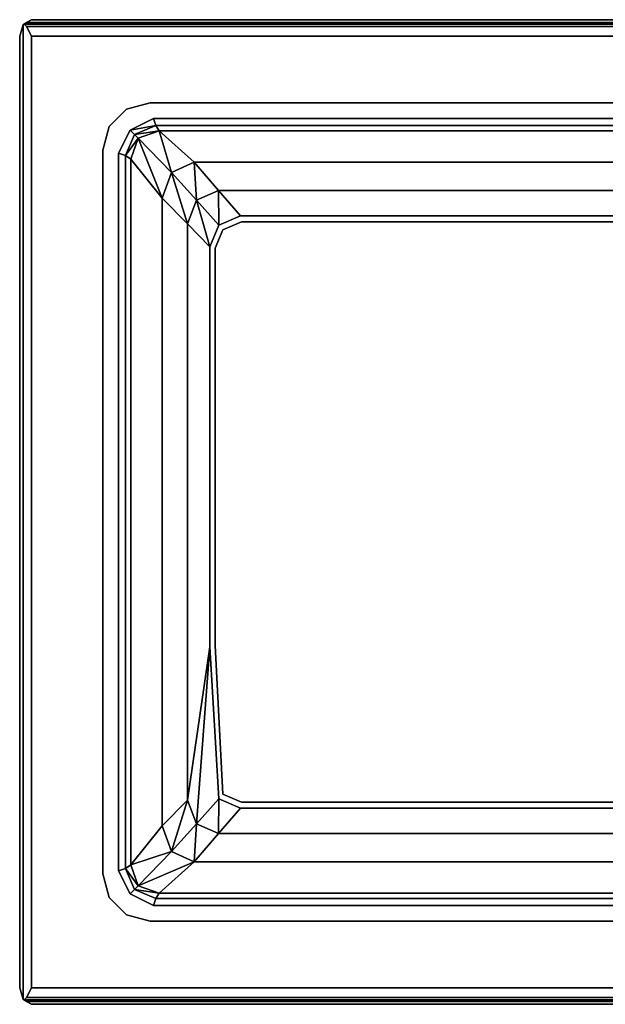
# Model space of a CAD drawing. Extents: x 0 to 0.58, y -0.415 to 0.
# Tile 1 of 2: x 0 to 0.247, y -0.415 to 0. Entities that reach past the tile are written whole.
import ezdxf

# ---------------------------------------------------------------- set-up
doc = ezdxf.new("R2010")
doc.units = 0
for name, color, linetype in [('L2_A_N_031758__29_3', 7, 'CONTINUOUS'), ('L3_A_N_031758__29_1', 7, 'CONTINUOUS'), ('L4_A_N_031758_2', 7, 'CONTINUOUS'), ('L7_I_N_031758_2', 7, 'CONTINUOUS'), ('L8_GRUPPE_120', 7, 'CONTINUOUS')]:
    doc.layers.add(name, color=color, linetype=linetype)

msp = doc.modelspace()

# ---------------------------------------------------------------- linework, layer by layer
at = {"layer": 'L2_A_N_031758__29_3', "color": 7}
for points, invisible_edges in [([(0.00495, 0, 0.091), (0.00495, 0, 0.053), (0.00145, -0.00205, 0.053), (0.00495, 0, 0.091)], 12), ([(0.00145, -0.00205, 0.053), (0.001828, -0.001828, 0.096172), (0.00495, 0, 0.091), (0.00145, -0.00205, 0.053)], 15), ([(0.001828, -0.001828, 0.096172), (0.002899, -0.001201, 0.095101), (0.00495, 0, 0.091), (0.001828, -0.001828, 0.096172)], 12), ([(0.57505, 0, 0.091), (0.00495, 0, 0.091), (0.002899, -0.001201, 0.095101), (0.57505, 0, 0.091)], 12), ([(0.002899, -0.001201, 0.095101), (0.577101, -0.001201, 0.095101), (0.57505, 0, 0.091), (0.002899, -0.001201, 0.095101)], 12), ([(0.00145, -0.41295, 0.09595), (0.00145, -0.00205, 0.09595), (0, -0.007, 0.091), (0.00145, -0.41295, 0.09595)], 12), ([(0, -0.007, 0.053), (0, -0.007, 0.091), (0.00145, -0.00205, 0.09595), (0, -0.007, 0.053)], 12), ([(0.00145, -0.00205, 0.09595), (0.00145, -0.00205, 0.053), (0, -0.007, 0.053), (0.00145, -0.00205, 0.09595)], 12), ([(0.002899, -0.002899, 0.096799), (0.001828, -0.001828, 0.096172), (0.00145, -0.00205, 0.09595), (0.002899, -0.002899, 0.096799)], 12), ([(0.00145, -0.00205, 0.053), (0.00145, -0.00205, 0.09595), (0.001828, -0.001828, 0.096172), (0.00145, -0.00205, 0.053)], 12), ([(0.00145, -0.00205, 0.09595), (0.00145, -0.41295, 0.09595), (0.001828, -0.413172, 0.096172), (0.00145, -0.00205, 0.09595)], 12), ([(0.00145, -0.00205, 0.09595), (0.001828, -0.413172, 0.096172), (0.00495, -0.408, 0.098), (0.00145, -0.00205, 0.09595)], 15), ([(0.00495, -0.408, 0.098), (0.002899, -0.002899, 0.096799), (0.00145, -0.00205, 0.09595), (0.00495, -0.408, 0.098)], 15), ([(0.002899, -0.001201, 0.095101), (0.001828, -0.001828, 0.096172), (0.578172, -0.001828, 0.096172), (0.002899, -0.001201, 0.095101)], 12), ([(0.577101, -0.002899, 0.096799), (0.578172, -0.001828, 0.096172), (0.001828, -0.001828, 0.096172), (0.577101, -0.002899, 0.096799)], 12), ([(0.001828, -0.001828, 0.096172), (0.002899, -0.002899, 0.096799), (0.577101, -0.002899, 0.096799), (0.001828, -0.001828, 0.096172)], 12), ([(0.578172, -0.001828, 0.096172), (0.577101, -0.001201, 0.095101), (0.002899, -0.001201, 0.095101), (0.578172, -0.001828, 0.096172)], 12), ([(0.00495, -0.408, 0.098), (0.00495, -0.007, 0.098), (0.002899, -0.002899, 0.096799), (0.00495, -0.408, 0.098)], 12), ([(0.577101, -0.002899, 0.096799), (0.002899, -0.002899, 0.096799), (0.00495, -0.007, 0.098), (0.577101, -0.002899, 0.096799)], 12), ([(0.00495, -0.007, 0.098), (0.57505, -0.007, 0.098), (0.577101, -0.002899, 0.096799), (0.00495, -0.007, 0.098)], 12), ([(0, -0.007, 0.091), (0, -0.408, 0.091), (0.00145, -0.41295, 0.09595), (0, -0.007, 0.091)], 12), ([(0, -0.408, 0.091), (0, -0.408, 0.053), (0.00145, -0.41295, 0.053), (0, -0.408, 0.091)], 12), ([(0.00145, -0.41295, 0.053), (0.00145, -0.41295, 0.09595), (0, -0.408, 0.091), (0.00145, -0.41295, 0.053)], 12), ([(0.001828, -0.413172, 0.096172), (0.002899, -0.412101, 0.096799), (0.00495, -0.408, 0.098), (0.001828, -0.413172, 0.096172)], 12), ([(0.57505, -0.408, 0.098), (0.00495, -0.408, 0.098), (0.002899, -0.412101, 0.096799), (0.57505, -0.408, 0.098)], 12), ([(0.002899, -0.412101, 0.096799), (0.577101, -0.412101, 0.096799), (0.57505, -0.408, 0.098), (0.002899, -0.412101, 0.096799)], 12), ([(0.00145, -0.41295, 0.09595), (0.00145, -0.41295, 0.053), (0.00495, -0.415, 0.053), (0.00145, -0.41295, 0.09595)], 12), ([(0.002899, -0.413799, 0.095101), (0.001828, -0.413172, 0.096172), (0.00145, -0.41295, 0.09595), (0.002899, -0.413799, 0.095101)], 12), ([(0.00145, -0.41295, 0.09595), (0.00495, -0.415, 0.053), (0.002899, -0.413799, 0.095101), (0.00145, -0.41295, 0.09595)], 15), ([(0.002899, -0.412101, 0.096799), (0.001828, -0.413172, 0.096172), (0.578172, -0.413172, 0.096172), (0.002899, -0.412101, 0.096799)], 12), ([(0.001828, -0.413172, 0.096172), (0.002899, -0.413799, 0.095101), (0.577101, -0.413799, 0.095101), (0.001828, -0.413172, 0.096172)], 12), ([(0.577101, -0.413799, 0.095101), (0.578172, -0.413172, 0.096172), (0.001828, -0.413172, 0.096172), (0.577101, -0.413799, 0.095101)], 12), ([(0.578172, -0.413172, 0.096172), (0.577101, -0.412101, 0.096799), (0.002899, -0.412101, 0.096799), (0.578172, -0.413172, 0.096172)], 12), ([(0.577101, -0.413799, 0.095101), (0.002899, -0.413799, 0.095101), (0.00495, -0.415, 0.091), (0.577101, -0.413799, 0.095101)], 12), ([(0.00495, -0.415, 0.053), (0.00495, -0.415, 0.091), (0.002899, -0.413799, 0.095101), (0.00495, -0.415, 0.053)], 12), ([(0.00495, -0.415, 0.091), (0.57505, -0.415, 0.091), (0.577101, -0.413799, 0.095101), (0.00495, -0.415, 0.091)], 12)]:
    msp.add_3dface(points, dxfattribs=dict(at, invisible_edges=invisible_edges))
at = {"layer": 'L3_A_N_031758__29_1', "color": 7}
for points, invisible_edges in [([(0, -0.007, 0.053), (0.00145, -0.00205, 0.053), (0.00495, 0, 0.053), (0, -0.007, 0.053)], 12), ([(0, -0.007, 0.053), (0.00495, 0, 0.053), (0.57855, -0.00205, 0.053), (0, -0.007, 0.053)], 15), ([(0.00495, 0, 0.053), (0.57505, 0, 0.053), (0.57855, -0.00205, 0.053), (0.00495, 0, 0.053)], 12), ([(0.00495, 0, 0.053), (0.00495, 0, 0.091), (0.57505, 0, 0.091), (0.00495, 0, 0.053)], 12), ([(0.57505, 0, 0.091), (0.57505, 0, 0.053), (0.00495, 0, 0.053), (0.57505, 0, 0.091)], 12), ([(0.525, -0.035, 0.053), (0, -0.007, 0.053), (0.57855, -0.00205, 0.053), (0.525, -0.035, 0.053)], 15), ([(0, -0.007, 0.053), (0.037679, -0.045, 0.053), (0.035, -0.055, 0.053), (0, -0.007, 0.053)], 13), ([(0.045, -0.037679, 0.053), (0.037679, -0.045, 0.053), (0, -0.007, 0.053), (0.045, -0.037679, 0.053)], 14), ([(0.00145, -0.41295, 0.053), (0, -0.408, 0.053), (0, -0.007, 0.053), (0.00145, -0.41295, 0.053)], 12), ([(0, -0.007, 0.053), (0.035, -0.055, 0.053), (0.035, -0.36, 0.053), (0, -0.007, 0.053)], 13), ([(0.055, -0.035, 0.053), (0.045, -0.037679, 0.053), (0, -0.007, 0.053), (0.055, -0.035, 0.053)], 14), ([(0.00145, -0.41295, 0.053), (0, -0.007, 0.053), (0.035, -0.36, 0.053), (0.00145, -0.41295, 0.053)], 15), ([(0.525, -0.035, 0.053), (0.055, -0.035, 0.053), (0, -0.007, 0.053), (0.525, -0.035, 0.053)], 14), ([(0, -0.007, 0.091), (0, -0.007, 0.053), (0, -0.408, 0.053), (0, -0.007, 0.091)], 12), ([(0, -0.408, 0.053), (0, -0.408, 0.091), (0, -0.007, 0.091), (0, -0.408, 0.053)], 12), ([(0.00495, -0.007, 0.098), (0.046558, -0.046558, 0.098), (0.056324, -0.041604, 0.098), (0.00495, -0.007, 0.098)], 13), ([(0.041603, -0.056324, 0.098), (0.046558, -0.046558, 0.098), (0.00495, -0.007, 0.098), (0.041603, -0.056324, 0.098)], 14), ([(0.57505, -0.007, 0.098), (0.00495, -0.007, 0.098), (0.056324, -0.041604, 0.098), (0.57505, -0.007, 0.098)], 14), ([(0.041603, -0.358676, 0.098), (0.041603, -0.056324, 0.098), (0.00495, -0.007, 0.098), (0.041603, -0.358676, 0.098)], 14), ([(0.041603, -0.358676, 0.098), (0.00495, -0.007, 0.098), (0.00495, -0.408, 0.098), (0.041603, -0.358676, 0.098)], 13), ([(0.57505, -0.007, 0.098), (0.056324, -0.041604, 0.098), (0.523676, -0.041602, 0.098), (0.57505, -0.007, 0.098)], 13), ([(0.035, -0.055), (0.045, -0.037679), (0.525, -0.035), (0.035, -0.055)], 15), ([(0.055, -0.38), (0.035, -0.055), (0.525, -0.035), (0.055, -0.38)], 15), ([(0.045, -0.037679), (0.055, -0.035), (0.525, -0.035), (0.045, -0.037679)], 12), ([(0.525, -0.035), (0.545, -0.36), (0.055, -0.38), (0.525, -0.035)], 15), ([(0.035, -0.055), (0.037679, -0.045), (0.045, -0.037679), (0.035, -0.055)], 12), ([(0.037679, -0.37), (0.035, -0.36), (0.035, -0.055), (0.037679, -0.37)], 12), ([(0.055, -0.38), (0.037679, -0.37), (0.035, -0.055), (0.055, -0.38)], 15), ([(0.00145, -0.41295, 0.053), (0.035, -0.36, 0.053), (0.037679, -0.37, 0.053), (0.00145, -0.41295, 0.053)], 13), ([(0.046558, -0.368442, 0.098), (0.041603, -0.358676, 0.098), (0.00495, -0.408, 0.098), (0.046558, -0.368442, 0.098)], 14), ([(0.545, -0.36), (0.535, -0.377321), (0.055, -0.38), (0.545, -0.36)], 15), ([(0.056324, -0.373396, 0.098), (0.046558, -0.368442, 0.098), (0.00495, -0.408, 0.098), (0.056324, -0.373396, 0.098)], 14), ([(0.00145, -0.41295, 0.053), (0.037679, -0.37, 0.053), (0.045, -0.377321, 0.053), (0.00145, -0.41295, 0.053)], 13), ([(0.523676, -0.373398, 0.098), (0.056324, -0.373396, 0.098), (0.00495, -0.408, 0.098), (0.523676, -0.373398, 0.098)], 14), ([(0.523676, -0.373398, 0.098), (0.00495, -0.408, 0.098), (0.57505, -0.408, 0.098), (0.523676, -0.373398, 0.098)], 13), ([(0.055, -0.38), (0.045, -0.377321), (0.037679, -0.37), (0.055, -0.38)], 12), ([(0.00145, -0.41295, 0.053), (0.045, -0.377321, 0.053), (0.055, -0.38, 0.053), (0.00145, -0.41295, 0.053)], 13), ([(0.535, -0.377321), (0.525, -0.38), (0.055, -0.38), (0.535, -0.377321)], 12), ([(0.57505, -0.415, 0.053), (0.00145, -0.41295, 0.053), (0.055, -0.38, 0.053), (0.57505, -0.415, 0.053)], 15), ([(0.57505, -0.415, 0.053), (0.055, -0.38, 0.053), (0.525, -0.38, 0.053), (0.57505, -0.415, 0.053)], 13), ([(0.57505, -0.415, 0.053), (0.00495, -0.415, 0.053), (0.00145, -0.41295, 0.053), (0.57505, -0.415, 0.053)], 12), ([(0.00495, -0.415, 0.091), (0.00495, -0.415, 0.053), (0.57505, -0.415, 0.053), (0.00495, -0.415, 0.091)], 12), ([(0.57505, -0.415, 0.053), (0.57505, -0.415, 0.091), (0.00495, -0.415, 0.091), (0.57505, -0.415, 0.053)], 12)]:
    msp.add_3dface(points, dxfattribs=dict(at, invisible_edges=invisible_edges))
at = {"layer": 'L4_A_N_031758_2', "color": 7, "invisible_edges": 12}
for points in [[(0.045, -0.037679, 0.053), (0.055, -0.035, 0.053), (0.055, -0.035), (0.045, -0.037679, 0.053)], [(0.055, -0.035), (0.045, -0.037679), (0.045, -0.037679, 0.053), (0.055, -0.035)], [(0.055, -0.035, 0.053), (0.525, -0.035, 0.053), (0.525, -0.035), (0.055, -0.035, 0.053)], [(0.525, -0.035), (0.055, -0.035), (0.055, -0.035, 0.053), (0.525, -0.035)], [(0.037679, -0.045, 0.053), (0.045, -0.037679, 0.053), (0.045, -0.037679), (0.037679, -0.045, 0.053)], [(0.045, -0.037679), (0.037679, -0.045), (0.037679, -0.045, 0.053), (0.045, -0.037679)], [(0.035, -0.055, 0.053), (0.037679, -0.045, 0.053), (0.037679, -0.045), (0.035, -0.055, 0.053)], [(0.037679, -0.045), (0.035, -0.055), (0.035, -0.055, 0.053), (0.037679, -0.045)], [(0.035, -0.36, 0.053), (0.035, -0.055, 0.053), (0.035, -0.055), (0.035, -0.36, 0.053)], [(0.035, -0.055), (0.035, -0.36), (0.035, -0.36, 0.053), (0.035, -0.055)], [(0.037679, -0.37, 0.053), (0.035, -0.36, 0.053), (0.035, -0.36), (0.037679, -0.37, 0.053)], [(0.035, -0.36), (0.037679, -0.37), (0.037679, -0.37, 0.053), (0.035, -0.36)], [(0.045, -0.377321, 0.053), (0.037679, -0.37, 0.053), (0.037679, -0.37), (0.045, -0.377321, 0.053)], [(0.037679, -0.37), (0.045, -0.377321), (0.045, -0.377321, 0.053), (0.037679, -0.37)], [(0.055, -0.38, 0.053), (0.045, -0.377321, 0.053), (0.045, -0.377321), (0.055, -0.38, 0.053)], [(0.045, -0.377321), (0.055, -0.38), (0.055, -0.38, 0.053), (0.045, -0.377321)], [(0.525, -0.38, 0.053), (0.055, -0.38, 0.053), (0.055, -0.38), (0.525, -0.38, 0.053)], [(0.055, -0.38), (0.525, -0.38), (0.525, -0.38, 0.053), (0.055, -0.38)]]:
    msp.add_3dface(points, dxfattribs=at)
at = {"layer": 'L7_I_N_031758_2', "color": 7}
for points, invisible_edges in [([(0.093444, -0.085263, 0.033), (0.085561, -0.088553, 0.033), (0.082378, -0.096296, 0.033), (0.093444, -0.085263, 0.033)], 12), ([(0.093444, -0.085263, 0.033), (0.082378, -0.096296, 0.033), (0.085561, -0.326447, 0.033), (0.093444, -0.085263, 0.033)], 15), ([(0.497622, -0.263704, 0.033), (0.093444, -0.085263, 0.033), (0.085561, -0.326447, 0.033), (0.497622, -0.263704, 0.033)], 15), ([(0.494439, -0.088553, 0.033), (0.486556, -0.085263, 0.033), (0.093444, -0.085263, 0.033), (0.494439, -0.088553, 0.033)], 12), ([(0.497622, -0.263704, 0.033), (0.494439, -0.088553, 0.033), (0.093444, -0.085263, 0.033), (0.497622, -0.263704, 0.033)], 15), ([(0.082378, -0.096296, 0.033), (0.082378, -0.263704, 0.033), (0.085561, -0.326447, 0.033), (0.082378, -0.096296, 0.033)], 12), ([(0.085561, -0.326447, 0.033), (0.486556, -0.329737, 0.033), (0.497622, -0.263704, 0.033), (0.085561, -0.326447, 0.033)], 15), ([(0.085561, -0.326447, 0.033), (0.093444, -0.329737, 0.033), (0.486556, -0.329737, 0.033), (0.085561, -0.326447, 0.033)], 12)]:
    msp.add_3dface(points, dxfattribs=dict(at, invisible_edges=invisible_edges))
at = {"layer": 'L8_GRUPPE_120', "color": 7}
for points, invisible_edges in [([(0.056324, -0.041604, 0.098), (0.046558, -0.046558, 0.098), (0.057293, -0.044576, 0.097376), (0.056324, -0.041604, 0.098)], 8), ([(0.048378, -0.048378, 0.097512), (0.057293, -0.044576, 0.097376), (0.046558, -0.046558, 0.098), (0.048378, -0.048378, 0.097512)], 8), ([(0.057293, -0.044576, 0.097376), (0.048378, -0.048378, 0.097512), (0.058787, -0.046787, 0.095632), (0.057293, -0.044576, 0.097376)], 8), ([(0.522706, -0.044576, 0.097376), (0.523676, -0.041603, 0.097999), (0.056324, -0.041604, 0.098), (0.522706, -0.044576, 0.097376)], 12), ([(0.056324, -0.041604, 0.098), (0.057293, -0.044576, 0.097376), (0.522706, -0.044576, 0.097376), (0.056324, -0.041604, 0.098)], 12), ([(0.057293, -0.044576, 0.097376), (0.058787, -0.046787, 0.095632), (0.521213, -0.046787, 0.095632), (0.057293, -0.044576, 0.097376)], 12), ([(0.521213, -0.046787, 0.095632), (0.522706, -0.044576, 0.097376), (0.057293, -0.044576, 0.097376), (0.521213, -0.046787, 0.095632)], 12), ([(0.048378, -0.048378, 0.097512), (0.046558, -0.046558, 0.098), (0.041603, -0.056324, 0.098), (0.048378, -0.048378, 0.097512)], 12), ([(0.041603, -0.056324, 0.098), (0.044576, -0.057293, 0.097376), (0.048378, -0.048378, 0.097512), (0.041603, -0.056324, 0.098)], 12), ([(0.048378, -0.048378, 0.097512), (0.044576, -0.057293, 0.097376), (0.049942, -0.049942, 0.096108), (0.048378, -0.048378, 0.097512)], 8), ([(0.048378, -0.048378, 0.097512), (0.049942, -0.049942, 0.096108), (0.058787, -0.046787, 0.095632), (0.048378, -0.048378, 0.097512)], 8), ([(0.058787, -0.046787, 0.095632), (0.049942, -0.049942, 0.096108), (0.063933, -0.06444, 0.045), (0.058787, -0.046787, 0.095632)], 8), ([(0.521213, -0.046787, 0.095632), (0.058787, -0.046787, 0.095632), (0.073429, -0.06, 0.045), (0.521213, -0.046787, 0.095632)], 12), ([(0.073429, -0.06, 0.045), (0.058787, -0.046787, 0.095632), (0.063933, -0.06444, 0.045), (0.073429, -0.06, 0.045)], 8), ([(0.073429, -0.06, 0.045), (0.506571, -0.06, 0.045), (0.521213, -0.046787, 0.095632), (0.073429, -0.06, 0.045)], 12), ([(0.044576, -0.057293, 0.097376), (0.046787, -0.058787, 0.095632), (0.049942, -0.049942, 0.096108), (0.044576, -0.057293, 0.097376)], 8), ([(0.049942, -0.049942, 0.096108), (0.046787, -0.058787, 0.095632), (0.06, -0.075158, 0.045), (0.049942, -0.049942, 0.096108)], 8), ([(0.063933, -0.06444, 0.045), (0.049942, -0.049942, 0.096108), (0.06, -0.075158, 0.045), (0.063933, -0.06444, 0.045)], 8), ([(0.044576, -0.357707, 0.097376), (0.044576, -0.057293, 0.097376), (0.041603, -0.056324, 0.098), (0.044576, -0.357707, 0.097376)], 12), ([(0.041603, -0.056324, 0.098), (0.041603, -0.358676, 0.098), (0.044576, -0.357707, 0.097376), (0.041603, -0.056324, 0.098)], 12), ([(0.046787, -0.356213, 0.095632), (0.046787, -0.058787, 0.095632), (0.044576, -0.057293, 0.097376), (0.046787, -0.356213, 0.095632)], 12), ([(0.044576, -0.057293, 0.097376), (0.044576, -0.357707, 0.097376), (0.046787, -0.356213, 0.095632), (0.044576, -0.057293, 0.097376)], 12), ([(0.046787, -0.058787, 0.095632), (0.046787, -0.356213, 0.095632), (0.06, -0.339842, 0.045), (0.046787, -0.058787, 0.095632)], 12), ([(0.06, -0.339842, 0.045), (0.06, -0.075158, 0.045), (0.046787, -0.058787, 0.095632), (0.06, -0.339842, 0.045)], 12), ([(0.063933, -0.06444, 0.045), (0.074497, -0.076124, 0.036515), (0.073429, -0.06, 0.045), (0.063933, -0.06444, 0.045)], 8), ([(0.074497, -0.076124, 0.036515), (0.083796, -0.072019, 0.036515), (0.073429, -0.06, 0.045), (0.074497, -0.076124, 0.036515)], 8), ([(0.506571, -0.06, 0.045), (0.073429, -0.06, 0.045), (0.083796, -0.072019, 0.036515), (0.506571, -0.06, 0.045)], 12), ([(0.083796, -0.072019, 0.036515), (0.496204, -0.072019, 0.036515), (0.506571, -0.06, 0.045), (0.083796, -0.072019, 0.036515)], 12), ([(0.06, -0.075158, 0.045), (0.070645, -0.086037, 0.036515), (0.063933, -0.06444, 0.045), (0.06, -0.075158, 0.045)], 8), ([(0.070645, -0.086037, 0.036515), (0.074497, -0.076124, 0.036515), (0.063933, -0.06444, 0.045), (0.070645, -0.086037, 0.036515)], 8), ([(0.074497, -0.076124, 0.036515), (0.083919, -0.086545, 0.033), (0.083796, -0.072019, 0.036515), (0.074497, -0.076124, 0.036515)], 8), ([(0.083919, -0.086545, 0.033), (0.093043, -0.082737, 0.033), (0.083796, -0.072019, 0.036515), (0.083919, -0.086545, 0.033)], 8), ([(0.496204, -0.072019, 0.036515), (0.083796, -0.072019, 0.036515), (0.093043, -0.082737, 0.033), (0.496204, -0.072019, 0.036515)], 12), ([(0.093043, -0.082737, 0.033), (0.486957, -0.082737, 0.033), (0.496204, -0.072019, 0.036515), (0.093043, -0.082737, 0.033)], 12), ([(0.070645, -0.328963, 0.036515), (0.070645, -0.086037, 0.036515), (0.06, -0.075158, 0.045), (0.070645, -0.328963, 0.036515)], 12), ([(0.06, -0.075158, 0.045), (0.06, -0.339842, 0.045), (0.070645, -0.328963, 0.036515), (0.06, -0.075158, 0.045)], 12), ([(0.070645, -0.086037, 0.036515), (0.08014, -0.095739, 0.033), (0.074497, -0.076124, 0.036515), (0.070645, -0.086037, 0.036515)], 8), ([(0.08014, -0.095739, 0.033), (0.083919, -0.086545, 0.033), (0.074497, -0.076124, 0.036515), (0.08014, -0.095739, 0.033)], 8), ([(0.093043, -0.082737, 0.033), (0.083919, -0.086545, 0.033), (0.085561, -0.088553, 0.033), (0.093043, -0.082737, 0.033)], 14), ([(0.093043, -0.082737, 0.033), (0.085561, -0.088553, 0.033), (0.093444, -0.085263, 0.033), (0.093043, -0.082737, 0.033)], 13), ([(0.486957, -0.082737, 0.033), (0.093043, -0.082737, 0.033), (0.093444, -0.085263, 0.033), (0.486957, -0.082737, 0.033)], 14), ([(0.486957, -0.082737, 0.033), (0.093444, -0.085263, 0.033), (0.486556, -0.085263, 0.033), (0.486957, -0.082737, 0.033)], 13), ([(0.08014, -0.264261, 0.033), (0.08014, -0.095739, 0.033), (0.070645, -0.086037, 0.036515), (0.08014, -0.264261, 0.033)], 12), ([(0.070645, -0.086037, 0.036515), (0.070645, -0.328963, 0.036515), (0.08014, -0.264261, 0.033), (0.070645, -0.086037, 0.036515)], 12), ([(0.083919, -0.086545, 0.033), (0.08014, -0.095739, 0.033), (0.082378, -0.096296, 0.033), (0.083919, -0.086545, 0.033)], 14), ([(0.083919, -0.086545, 0.033), (0.082378, -0.096296, 0.033), (0.085561, -0.088553, 0.033), (0.083919, -0.086545, 0.033)], 13), ([(0.08014, -0.095739, 0.033), (0.08014, -0.264261, 0.033), (0.082378, -0.096296, 0.033), (0.08014, -0.095739, 0.033)], 14), ([(0.08014, -0.264261, 0.033), (0.082378, -0.263704, 0.033), (0.082378, -0.096296, 0.033), (0.08014, -0.264261, 0.033)], 13), ([(0.08014, -0.264261, 0.033), (0.070645, -0.328963, 0.036515), (0.074497, -0.338876, 0.036515), (0.08014, -0.264261, 0.033)], 8), ([(0.083919, -0.328455, 0.033), (0.08014, -0.264261, 0.033), (0.074497, -0.338876, 0.036515), (0.083919, -0.328455, 0.033)], 8), ([(0.085561, -0.326447, 0.033), (0.082378, -0.263704, 0.033), (0.08014, -0.264261, 0.033), (0.085561, -0.326447, 0.033)], 14), ([(0.085561, -0.326447, 0.033), (0.08014, -0.264261, 0.033), (0.083919, -0.328455, 0.033), (0.085561, -0.326447, 0.033)], 13), ([(0.093444, -0.329737, 0.033), (0.085561, -0.326447, 0.033), (0.083919, -0.328455, 0.033), (0.093444, -0.329737, 0.033)], 14), ([(0.070645, -0.328963, 0.036515), (0.06, -0.339842, 0.045), (0.063933, -0.35056, 0.045), (0.070645, -0.328963, 0.036515)], 8), ([(0.074497, -0.338876, 0.036515), (0.070645, -0.328963, 0.036515), (0.063933, -0.35056, 0.045), (0.074497, -0.338876, 0.036515)], 8), ([(0.083919, -0.328455, 0.033), (0.074497, -0.338876, 0.036515), (0.083796, -0.342981, 0.036515), (0.083919, -0.328455, 0.033)], 8), ([(0.093043, -0.332263, 0.033), (0.083919, -0.328455, 0.033), (0.083796, -0.342981, 0.036515), (0.093043, -0.332263, 0.033)], 8), ([(0.093444, -0.329737, 0.033), (0.083919, -0.328455, 0.033), (0.093043, -0.332263, 0.033), (0.093444, -0.329737, 0.033)], 13), ([(0.486556, -0.329737, 0.033), (0.093444, -0.329737, 0.033), (0.093043, -0.332263, 0.033), (0.486556, -0.329737, 0.033)], 14), ([(0.486556, -0.329737, 0.033), (0.093043, -0.332263, 0.033), (0.486957, -0.332263, 0.033), (0.486556, -0.329737, 0.033)], 13), ([(0.486957, -0.332263, 0.033), (0.093043, -0.332263, 0.033), (0.083796, -0.342981, 0.036515), (0.486957, -0.332263, 0.033)], 12), ([(0.083796, -0.342981, 0.036515), (0.496204, -0.342981, 0.036515), (0.486957, -0.332263, 0.033), (0.083796, -0.342981, 0.036515)], 12), ([(0.06, -0.339842, 0.045), (0.046787, -0.356213, 0.095632), (0.063933, -0.35056, 0.045), (0.06, -0.339842, 0.045)], 8), ([(0.074497, -0.338876, 0.036515), (0.063933, -0.35056, 0.045), (0.073429, -0.355, 0.045), (0.074497, -0.338876, 0.036515)], 8), ([(0.083796, -0.342981, 0.036515), (0.074497, -0.338876, 0.036515), (0.073429, -0.355, 0.045), (0.083796, -0.342981, 0.036515)], 8), ([(0.496204, -0.342981, 0.036515), (0.083796, -0.342981, 0.036515), (0.073429, -0.355, 0.045), (0.496204, -0.342981, 0.036515)], 12), ([(0.073429, -0.355, 0.045), (0.506571, -0.355, 0.045), (0.496204, -0.342981, 0.036515), (0.073429, -0.355, 0.045)], 12), ([(0.046787, -0.356213, 0.095632), (0.049942, -0.365058, 0.096108), (0.063933, -0.35056, 0.045), (0.046787, -0.356213, 0.095632)], 8), ([(0.063933, -0.35056, 0.045), (0.049942, -0.365058, 0.096108), (0.073429, -0.355, 0.045), (0.063933, -0.35056, 0.045)], 8), ([(0.046787, -0.356213, 0.095632), (0.044576, -0.357707, 0.097376), (0.049942, -0.365058, 0.096108), (0.046787, -0.356213, 0.095632)], 8), ([(0.049942, -0.365058, 0.096108), (0.058787, -0.368213, 0.095632), (0.073429, -0.355, 0.045), (0.049942, -0.365058, 0.096108)], 8), ([(0.058787, -0.368213, 0.095632), (0.521213, -0.368213, 0.095632), (0.506571, -0.355, 0.045), (0.058787, -0.368213, 0.095632)], 12), ([(0.506571, -0.355, 0.045), (0.073429, -0.355, 0.045), (0.058787, -0.368213, 0.095632), (0.506571, -0.355, 0.045)], 12), ([(0.044576, -0.357707, 0.097376), (0.041603, -0.358676, 0.098), (0.046558, -0.368442, 0.098), (0.044576, -0.357707, 0.097376)], 12), ([(0.044576, -0.357707, 0.097376), (0.048377, -0.366622, 0.097508), (0.049942, -0.365058, 0.096108), (0.044576, -0.357707, 0.097376)], 8), ([(0.046558, -0.368442, 0.098), (0.048377, -0.366622, 0.097508), (0.044576, -0.357707, 0.097376), (0.046558, -0.368442, 0.098)], 12), ([(0.049942, -0.365058, 0.096108), (0.048377, -0.366622, 0.097508), (0.058787, -0.368213, 0.095632), (0.049942, -0.365058, 0.096108)], 8), ([(0.057293, -0.370424, 0.097376), (0.048377, -0.366622, 0.097508), (0.046558, -0.368442, 0.098), (0.057293, -0.370424, 0.097376)], 12), ([(0.046558, -0.368442, 0.098), (0.056324, -0.373396, 0.098), (0.057293, -0.370424, 0.097376), (0.046558, -0.368442, 0.098)], 12), ([(0.048377, -0.366622, 0.097508), (0.057293, -0.370424, 0.097376), (0.058787, -0.368213, 0.095632), (0.048377, -0.366622, 0.097508)], 8), ([(0.058787, -0.368213, 0.095632), (0.057293, -0.370424, 0.097376), (0.522707, -0.370425, 0.097375), (0.058787, -0.368213, 0.095632)], 12), ([(0.522707, -0.370425, 0.097375), (0.521213, -0.368213, 0.095632), (0.058787, -0.368213, 0.095632), (0.522707, -0.370425, 0.097375)], 12), ([(0.057293, -0.370424, 0.097376), (0.056324, -0.373396, 0.098), (0.523676, -0.373398, 0.097998), (0.057293, -0.370424, 0.097376)], 12), ([(0.523676, -0.373398, 0.097998), (0.522707, -0.370425, 0.097375), (0.057293, -0.370424, 0.097376), (0.523676, -0.373398, 0.097998)], 12)]:
    msp.add_3dface(points, dxfattribs=dict(at, invisible_edges=invisible_edges))

doc.saveas('drawing.dxf')
